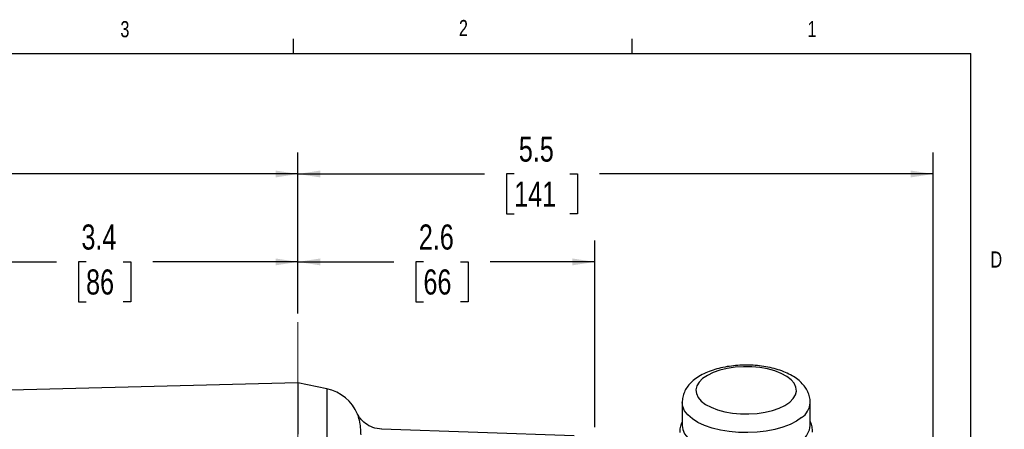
# Model space of a CAD drawing. Header units: inches. Extents: x 0.4 to 16.6, y 0.2 to 10.8.
# Tile 17 of 17: x 10.8 to 16.6, y 8.5 to 10.8. Entities that reach past the tile are written whole.
import ezdxf

# ---------------------------------------------------------------- set-up
doc = ezdxf.new("R2010")
doc.units = ezdxf.units.IN
doc.header["$MEASUREMENT"] = 0
doc.linetypes.add('CENTERX2', pattern=[0.8, 0.5, -0.1, 0.1, -0.1])
doc.layers.add('BORDER', color=7, linetype='Continuous', lineweight=25)
doc.layers.add('SLD-0', color=7, linetype='Continuous', lineweight=25)
doc.styles.add('SLDTEXTSTYLE0', font='TXT', dxfattribs={"width": 0.75})
doc.dimstyles.new('SLDDIMSTYLE0', dxfattribs={"dimtxt": 0.145833, "dimasz": 0.13, "dimexe": 0, "dimexo": 0.0625, "dimgap": 0.036458, "dimtad": 0, "dimtih": 1, "dimtoh": 1, "dimdec": 1, "dimlfac": 1.5, "dimrnd": 1e-09, "dimzin": 12, "dimdsep": 46, "dimtxsty": 'SLDTEXTSTYLE0', "dimsah": 1, "dimcen": 0.09, "dimadec": 0, "dimazin": 3, "dimtfac": 1, "dimtdec": 1, "dimtofl": 0, "dimtmove": 0, "dimatfit": 3, "dimfxl": 0, "dimfrac": 2, "dimtolj": 1, "dimtzin": 12, "dimarcsym": 0})

# ---------------------------------------------------------------- blocks, each defined once
blk = doc.blocks.new('_D')
at = {"layer": 'SLD-0', "color": 7}
for p, q in [((10.2193, 8.6549), (10.2193, 9.5551)), ((12.4649, 9.1307), (12.4649, 9.5551)), ((10.2193, 9.4301), (11.0611, 9.4301)), ((11.2331, 9.4301), (11.1887, 9.4301)), ((11.1887, 9.4301), (11.1887, 9.1984)), ((11.4486, 9.4301), (11.493, 9.4301)), ((11.493, 9.4301), (11.493, 9.1984)), ((12.4649, 9.4301), (11.6206, 9.4301)), ((11.1887, 9.1984), (11.2331, 9.1984)), ((11.493, 9.1984), (11.4486, 9.1984))]:
    blk.add_line(p, q, dxfattribs=at)
for points in [[(10.2193, 9.4301), (10.3493, 9.4101), (10.3493, 9.4501)], [(12.4649, 9.4301), (12.3349, 9.4501), (12.3349, 9.4101)]]:
    blk.add_solid(points, dxfattribs=at)
at = {"layer": 'SLD-0', "color": 7, "char_height": 0.14583, "attachment_point": 1, "style": 'SLDTEXTSTYLE0'}
for s, insert in [('3.4', (11.2062, 9.6477)), ('86', (11.2331, 9.3864))]:
    blk.add_mtext(s, dxfattribs=dict(at, insert=insert))
blk = doc.blocks.new('_D_1')
at = {"layer": 'SLD-0', "color": 7}
for p, q in [((12.4649, 9.1307), (12.4649, 9.5551)), ((14.1903, 8.4689), (14.1903, 9.5551)), ((12.4649, 9.4301), (13.0226, 9.4301)), ((13.1947, 9.4301), (13.1503, 9.4301)), ((13.1503, 9.4301), (13.1503, 9.1984)), ((13.4102, 9.4301), (13.4546, 9.4301)), ((13.4546, 9.4301), (13.4546, 9.1984)), ((14.1903, 9.4301), (13.5822, 9.4301)), ((13.1503, 9.1984), (13.1947, 9.1984)), ((13.4546, 9.1984), (13.4102, 9.1984))]:
    blk.add_line(p, q, dxfattribs=at)
for points in [[(12.4649, 9.4301), (12.5949, 9.4101), (12.5949, 9.4501)], [(14.1903, 9.4301), (14.0603, 9.4501), (14.0603, 9.4101)]]:
    blk.add_solid(points, dxfattribs=at)
at = {"layer": 'SLD-0', "color": 7, "char_height": 0.14583, "attachment_point": 1, "style": 'SLDTEXTSTYLE0'}
for s, insert in [('2.6', (13.1678, 9.6477)), ('66', (13.1947, 9.3864))]:
    blk.add_mtext(s, dxfattribs=dict(at, insert=insert))
blk = doc.blocks.new('_D_2')
at = {"layer": 'SLD-0', "color": 7}
for p, q in [((7.8906, 7.9533), (7.8906, 10.0661)), ((12.4649, 9.1307), (12.4649, 10.0661)), ((7.8906, 9.9411), (9.9007, 9.9411)), ((10.0727, 9.9411), (10.0284, 9.9411)), ((10.0284, 9.9411), (10.0284, 9.7094)), ((10.396, 9.9411), (10.4403, 9.9411)), ((10.4403, 9.9411), (10.4403, 9.7094)), ((12.4649, 9.9411), (10.568, 9.9411)), ((10.0284, 9.7094), (10.0727, 9.7094)), ((10.4403, 9.7094), (10.396, 9.7094))]:
    blk.add_line(p, q, dxfattribs=at)
for points in [[(7.8906, 9.9411), (8.0206, 9.9211), (8.0206, 9.9611)], [(12.4649, 9.9411), (12.3349, 9.9611), (12.3349, 9.9211)]]:
    blk.add_solid(points, dxfattribs=at)
at = {"layer": 'SLD-0', "color": 7, "char_height": 0.14583, "attachment_point": 1, "style": 'SLDTEXTSTYLE0'}
for s, insert in [('6.9', (10.0997, 10.1587)), ('174', (10.0727, 9.8974))]:
    blk.add_mtext(s, dxfattribs=dict(at, insert=insert))
blk = doc.blocks.new('_D_3')
at = {"layer": 'SLD-0'}
for p, q in [((12.4649, 9.1307), (12.4649, 10.0661)), ((16.1576, 7.5499), (16.1576, 10.0661)), ((12.4649, 9.9411), (13.5502, 9.9411)), ((13.7222, 9.9411), (13.6779, 9.9411)), ((13.6779, 9.9411), (13.6779, 9.7094)), ((14.0455, 9.9411), (14.0899, 9.9411)), ((14.0899, 9.9411), (14.0899, 9.7094)), ((16.1576, 9.9411), (14.2175, 9.9411)), ((13.6779, 9.7094), (13.7222, 9.7094)), ((14.0899, 9.7094), (14.0455, 9.7094))]:
    blk.add_line(p, q, dxfattribs=at)
for points in [[(12.4649, 9.9411), (12.5949, 9.9211), (12.5949, 9.9611)], [(16.1576, 9.9411), (16.0276, 9.9611), (16.0276, 9.9211)]]:
    blk.add_solid(points, dxfattribs=at)
at = {"layer": 'SLD-0', "char_height": 0.14583, "attachment_point": 1, "style": 'SLDTEXTSTYLE0'}
for s, insert in [('5.5', (13.7492, 10.1587)), ('141', (13.7222, 9.8974))]:
    blk.add_mtext(s, dxfattribs=dict(at, insert=insert))

msp = doc.modelspace()

# ---------------------------------------------------------------- linework, layer by layer
at = {"color": 7, "linetype": 'Continuous', "lineweight": 25}
for p, q in [((12.4649, 8.7282), (10.6128, 8.6797)), ((12.6336, 8.6923), (12.4649, 8.7282)), ((12.4649, 8.7282), (12.4649, 8.4289)), ((14.6986, 8.6128), (14.6986, 8.4795)), ((15.4433, 8.4795), (15.4433, 8.6128)), ((12.8117, 8.5445), (12.8113, 8.5457)), ((14.071, 8.4191), (12.9512, 8.4582))]:
    msp.add_line(p, q, dxfattribs=at)
at = {"color": 8, "linetype": 'Continuous', "lineweight": 25}
msp.add_line((12.6336, 8.6923), (12.6336, 6.4361), dxfattribs=at)
at = {"color": 7, "linetype": 'Continuous', "lineweight": 25, "flags": 128}
for points in [[(15.3241, 8.6147), (15.3447, 8.6353), (15.3579, 8.6571), (15.3632, 8.6796), (15.3605, 8.7023), (15.3499, 8.7244), (15.3317, 8.7455), (15.3065, 8.7648), (15.2747, 8.7819), (15.2375, 8.7963), (15.1956, 8.8077), (15.1504, 8.8156), (15.103, 8.82), (15.0548, 8.8206), (15.007, 8.8175), (14.9609, 8.8107), (14.9178, 8.8004), (14.8789, 8.787), (14.8452, 8.7707), (14.8177, 8.7521), (14.7971, 8.7316), (14.784, 8.7097), (14.7787, 8.6872), (14.7814, 8.6645), (14.792, 8.6424), (14.8101, 8.6213), (14.8354, 8.602), (14.8671, 8.5849), (14.9044, 8.5705), (14.9462, 8.5591), (14.9915, 8.5512), (15.0388, 8.5468), (15.0871, 8.5462), (15.1349, 8.5493), (15.181, 8.5561), (15.2241, 8.5664), (15.263, 8.5798), (15.2966, 8.5961), (15.3241, 8.6147)], [(14.6986, 8.4795), (14.702, 8.4561), (14.7131, 8.4311), (14.7319, 8.4071), (14.758, 8.3847), (14.7907, 8.3643), (14.8294, 8.3464), (14.8732, 8.3313), (14.9212, 8.3193), (14.9725, 8.3108), (15.0258, 8.3058), (15.0801, 8.3046), (15.1342, 8.3071), (15.1869, 8.3132), (15.2372, 8.3229), (15.2839, 8.336), (15.3261, 8.3521), (15.3629, 8.3709), (15.3934, 8.3921)]]:
    msp.add_lwpolyline(points, dxfattribs=at)
at = {"color": 8, "linetype": 'Continuous', "lineweight": 25, "flags": 128}
msp.add_lwpolyline([(15.3934, 8.5253), (15.3629, 8.5042), (15.3261, 8.4854), (15.2839, 8.4693), (15.2372, 8.4562), (15.1869, 8.4465), (15.1342, 8.4403), (15.0801, 8.4378), (15.0258, 8.4391), (14.9725, 8.444), (14.9212, 8.4526), (14.8732, 8.4645), (14.8294, 8.4796), (14.7907, 8.4976), (14.758, 8.518), (14.7319, 8.5404), (14.7131, 8.5644), (14.702, 8.5894), (14.6986, 8.6127)], dxfattribs=at)
at = {"color": 7, "linetype": 'Continuous', "lineweight": 25}
for centre, radius, start, end in [((12.5816, 8.4478), 0.25, 23.0866, 78), ((15.3288, 8.4868), 0.1147, 304.2851, 356.3583)]:
    msp.add_arc(centre, radius, start, end, dxfattribs=at)
at = {"color": 8, "linetype": 'Continuous', "lineweight": 25}
msp.add_arc((15.3285, 8.6203), 0.1151, 304.3355, 355.7167, dxfattribs=at)
at = {"color": 7, "linetype": 'Continuous', "lineweight": 25}
for points, knots in [([(15.4429, 8.611), (15.4431, 8.612), (15.4444, 8.6237), (15.4401, 8.646), (15.4302, 8.6761), (15.4137, 8.7039), (15.3917, 8.7295), (15.3637, 8.7531), (15.3295, 8.7743), (15.2898, 8.7927), (15.2455, 8.8077), (15.1982, 8.8189), (15.1488, 8.8264), (15.0983, 8.8303), (15.0474, 8.8304), (14.9969, 8.8269), (14.9477, 8.8197), (14.9004, 8.8088), (14.8558, 8.7942), (14.8145, 8.7756), (14.7787, 8.7536), (14.7494, 8.7288), (14.727, 8.7024), (14.711, 8.6742), (14.7005, 8.6441), (14.6994, 8.6232), (14.6988, 8.6126)], [0, 0, 0, 0, 0.003632, 0.041424, 0.078589, 0.116321, 0.155887, 0.19823, 0.243462, 0.290501, 0.337707, 0.384405, 0.430596, 0.476444, 0.522139, 0.567873, 0.613779, 0.660068, 0.706984, 0.754793, 0.803675, 0.847303, 0.888047, 0.926217, 0.962734, 1, 1, 1, 1]), ([(12.9518, 8.4582), (12.934, 8.4605), (12.899, 8.4651), (12.8554, 8.4903), (12.8242, 8.5214), (12.8158, 8.5377), (12.8115, 8.546)], [0, 0, 0, 0, 0.251188, 0.496381, 0.740536, 1, 1, 1, 1]), ([(14.6986, 8.5015), (14.6959, 8.4955), (14.6889, 8.4801), (14.6843, 8.4584), (14.685, 8.4433), (14.6852, 8.4384)], [0, 0, 0, 0, 0.307209, 0.779128, 1, 1, 1, 1]), ([(15.4573, 8.441), (15.4566, 8.451), (15.4552, 8.4715), (15.4492, 8.4924), (15.4436, 8.5022), (15.4433, 8.5028)], [0, 0, 0, 0, 0.468458, 0.967188, 1, 1, 1, 1])]:
    msp.add_open_spline(points, degree=3, knots=knots, dxfattribs=at)
at = {"color": 8, "linetype": 'Continuous', "lineweight": 25}
msp.add_open_spline([(12.8316, 8.4253), (12.8313, 8.4364), (12.8307, 8.4594), (12.8257, 8.4964), (12.8179, 8.5294), (12.8136, 8.54), (12.8117, 8.5445)], degree=3, knots=[0, 0, 0, 0, 0.1755438, 0.3610622, 0.7221444, 1, 1, 1, 1], dxfattribs=at)
at = {"layer": 'BORDER'}
for p, q in [((12.4385, 10.6421), (12.4385, 10.7269)), ((14.4073, 10.6421), (14.4073, 10.7269)), ((0.6263, 10.6421), (16.3763, 10.6421)), ((16.3763, 0.3921), (16.3763, 10.6421))]:
    msp.add_line(p, q, dxfattribs=at)
at = {"layer": 'SLD-0', "color": 7, "linetype": 'CENTERX2', "lineweight": 18, "ltscale": 2.666667}
msp.add_line((12.4649, 9.0807), (12.4649, 3.5869), dxfattribs=at)

# ---------------------------------------------------------------- texts
at = {"color": 7, "linetype": 'Continuous', "lineweight": 0, "char_height": 0.0937, "attachment_point": 1, "style": 'SLDTEXTSTYLE0'}
for s, insert in [('3', (11.4327, 10.8295)), ('2', (13.401, 10.8362)), ('1', (15.4274, 10.8301)), ('D', (16.4913, 9.491))]:
    msp.add_mtext(s, dxfattribs=dict(at, insert=insert))

# ---------------------------------------------------------------- dimensions: what is measured, and where the dimension line sits
at = {"layer": 'SLD-0', "color": 7}
for base, p1, picture, middle in [((12.4649, 9.9411), (7.8906, 7.9033), '_D_2', (10.2344, 9.9411)), ((12.4649, 9.4301), (10.2193, 8.6049), '_D', (11.3409, 9.4301)), ((12.4649, 9.4301), (14.1903, 8.4189), '_D_1', (13.3024, 9.4301))]:
    dim = msp.add_linear_dim(base=base, p1=p1, p2=(12.4649, 9.0807), dimstyle='SLDDIMSTYLE0', dxfattribs=at)
    dim.commit()
    dim.dimension.update_dxf_attribs({"geometry": picture, "text_midpoint": middle, "dimtype": 160})
at = {"layer": 'SLD-0'}
dim = msp.add_linear_dim(base=(12.4649, 9.9411), p1=(16.1576, 7.4999), p2=(12.4649, 9.0807), dimstyle='SLDDIMSTYLE0', dxfattribs=at)
dim.commit()
dim.dimension.update_dxf_attribs({"geometry": '_D_3', "text_midpoint": (13.8839, 9.9411), "dimtype": 160})

doc.saveas('drawing.dxf')
